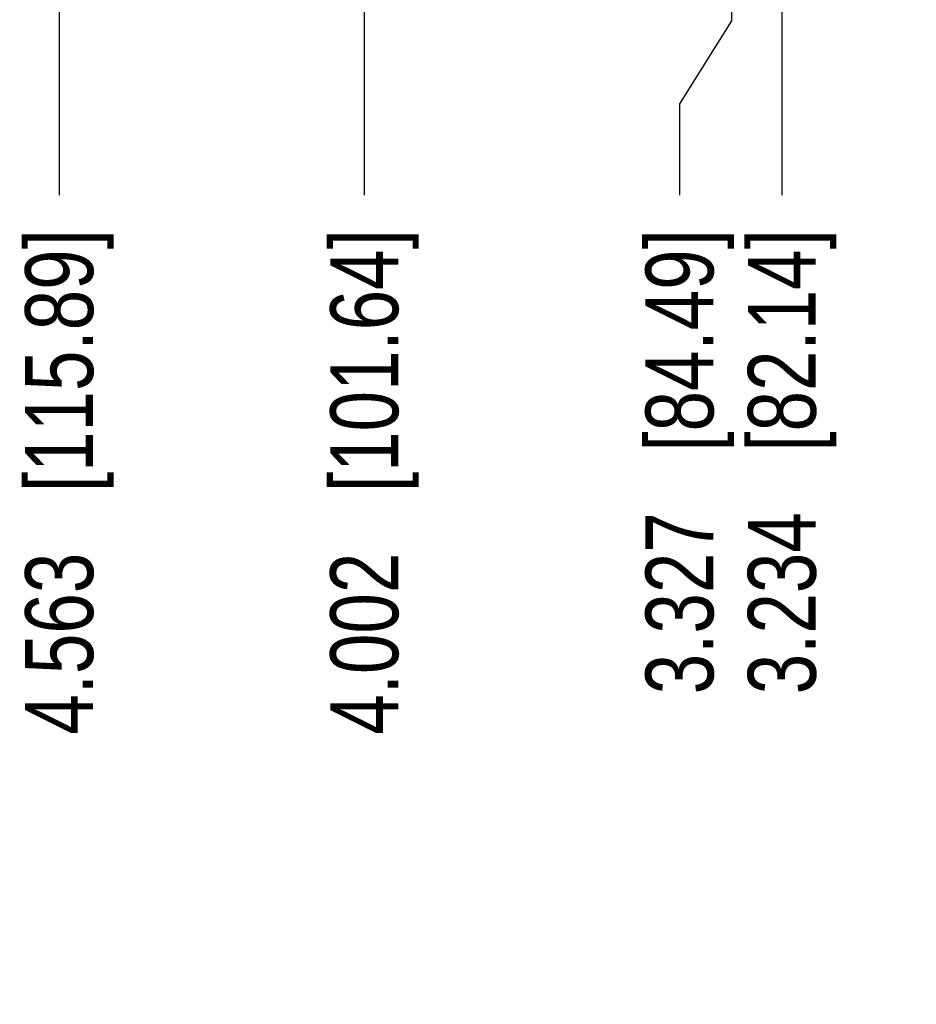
# Model space of a CAD drawing. Header units: inches. Extents: x 0 to 34, y 0 to 22.
# Tile 4 of 55: x 8.9 to 10.6, y 3.4 to 5.2. Entities that reach past the tile are written whole.
import ezdxf

# ---------------------------------------------------------------- set-up
doc = ezdxf.new("R2010")
doc.units = ezdxf.units.IN
doc.header["$LTSCALE"] = 1.87
doc.header["$MEASUREMENT"] = 0
doc.layers.get('0').update_dxf_attribs({"linetype": 'CONTINUOUS'})
doc.layers.add('DIMENSIONS', color=7, linetype='CONTINUOUS')
doc.styles.get("Standard").update_dxf_attribs({"font": 'txt', "width": 0.8})
doc.dimstyles.new('DIMSTYLE_2', dxfattribs={"dimtxt": 0.125, "dimasz": 0.18, "dimexe": 0.125, "dimexo": 0.0625, "dimgap": 0.03125, "dimtad": 0, "dimtih": 1, "dimtoh": 1, "dimdec": 3, "dimzin": 4, "dimdsep": 46, "dimtxsty": 'STANDARD', "dimblk": '_FILLED', "dimblk1": '_FILLED', "dimblk2": '_FILLED', "dimcen": 0.09, "dimadec": 0, "dimazin": 0, "dimtp": 0.01, "dimtm": 0.01, "dimtfac": 1, "dimtdec": 3, "dimtofl": 0, "dimtmove": 0, "dimatfit": 3, "dimldrblk": '_FILLED', "dimfxl": 1, "dimtolj": 1, "dimtzin": 4, "dimarcsym": 0})

# ---------------------------------------------------------------- blocks, each defined once
blk = doc.blocks.new('*D11')
at = {"layer": 'DIMENSIONS', "color": 2, "linetype": 'CONTINUOUS'}
blk.add_line((10.3143, 5.4095), (10.3143, 4.8878), dxfattribs=at)
at = {"layer": 'DIMENSIONS', "color": 2, "linetype": 'CONTINUOUS', "insert": (10.2518, 4.8253), "char_height": 0.125, "width": 1.325, "attachment_point": 3, "rotation": 90, "line_spacing_factor": 0.9}
blk.add_mtext('3.234{\\Ftxt.shx;\\W1.000000;\\H0.125000; }[82.14]', dxfattribs=at)
blk = doc.blocks.new('_FILLED')
at = {"color": 0, "linetype": 'BYBLOCK'}
blk.add_solid([(0, 0), (-1, 0.174), (-1, -0.174)], dxfattribs=at)
blk = doc.blocks.new('*D13')
at = {"layer": 'DIMENSIONS', "color": 2, "linetype": 'CONTINUOUS'}
blk.add_line((9.5465, 5.5769), (9.5465, 4.8878), dxfattribs=at)
at = {"layer": 'DIMENSIONS', "color": 2, "linetype": 'CONTINUOUS', "insert": (9.484, 4.8253), "char_height": 0.125, "width": 1.425, "attachment_point": 3, "rotation": 90, "line_spacing_factor": 0.9}
blk.add_mtext('4.002{\\Ftxt.shx;\\W1.000000;\\H0.125000; }[101.64]', dxfattribs=at)
blk = doc.blocks.new('*D14')
at = {"layer": 'DIMENSIONS', "color": 2, "linetype": 'CONTINUOUS'}
blk.add_line((8.9855, 5.5769), (8.9855, 4.8878), dxfattribs=at)
at = {"layer": 'DIMENSIONS', "color": 2, "linetype": 'CONTINUOUS', "insert": (8.923, 4.8253), "char_height": 0.125, "width": 1.425, "attachment_point": 3, "rotation": 90, "line_spacing_factor": 0.9}
blk.add_mtext('4.563{\\Ftxt.shx;\\W1.000000;\\H0.125000; }[115.89]', dxfattribs=at)
blk = doc.blocks.new('*D15')
at = {"layer": 'DIMENSIONS', "color": 2, "linetype": 'CONTINUOUS'}
for p, q in [((10.2216, 5.878), (10.2216, 5.2084)), ((10.2216, 5.2084), (10.1261, 5.0555)), ((10.1261, 5.0555), (10.1261, 4.8878))]:
    blk.add_line(p, q, dxfattribs=at)
at = {"layer": 'DIMENSIONS', "color": 2, "linetype": 'CONTINUOUS', "insert": (10.0636, 4.8253), "char_height": 0.125, "width": 1.325, "attachment_point": 3, "rotation": 90, "line_spacing_factor": 0.9}
blk.add_mtext('3.327{\\Ftxt.shx;\\W1.000000;\\H0.125000; }[84.49]', dxfattribs=at)

msp = doc.modelspace()

# ---------------------------------------------------------------- dimensions: what is measured, and where the dimension line sits
at = {"layer": 'DIMENSIONS', "color": 2, "linetype": 'CONTINUOUS'}
for feature_location, offset, dtype, origin, picture, middle in [((10.2216405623, 5.8779730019), (-0.0955352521, -0.9901611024), 0, (13.5482073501, 5.9404730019), '*D15', (10.1261053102, 4.1628118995)), ((8.9855, 5.5769), (0, -0.6891), 1, (13.5482, 5.6394), '*D14', (8.9855, 4.1128)), ((9.5465, 5.5769), (0, -0.6891), 1, (13.5482, 5.6394), '*D13', (9.5465, 4.1128)), ((10.3143, 5.4095), (0, -0.5217), 1, (13.5482, 5.472), '*D11', (10.3143, 4.1628))]:
    dim = msp.add_ordinate_dim(feature_location=feature_location, offset=offset, dtype=dtype, origin=origin, dimstyle='DIMSTYLE_2', dxfattribs=at)
    dim.commit()
    dim.dimension.update_dxf_attribs({"geometry": picture, "text_midpoint": middle})

doc.saveas('drawing.dxf')
